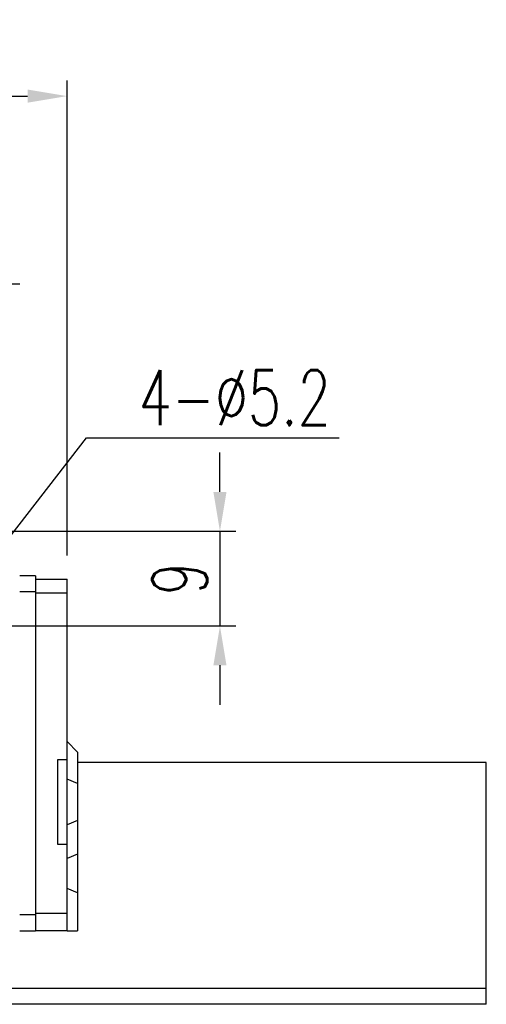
# Model space of a CAD drawing. Header units: millimetres. Extents: x 467 to 831, y 501 to 636.
# Tile 52 of 52: x 786 to 831, y 524 to 618. Entities that reach past the tile are written whole.
import ezdxf

# ---------------------------------------------------------------- set-up
doc = ezdxf.new("R2010")
doc.units = ezdxf.units.MM
doc.layers.get('DEFPOINTS').update_dxf_attribs({"linetype": 'CONTINUOUS'})
doc.layers.add('2', color=7, linetype='CONTINUOUS')
doc.layers.add('DIM', color=4, linetype='CONTINUOUS')
doc.styles.add('DIM-7', font='SIMPLEX.shx', dxfattribs={"width": 0.7, "bigfont": 'chineset.shx'})
doc.dimstyles.new('CNS', dxfattribs={"dimtxt": 3.5, "dimasz": 2.5, "dimexe": 1, "dimexo": 1.5, "dimgap": 1, "dimtad": 1, "dimdsep": 46, "dimtxsty": 'DIM-7', "dimcen": 0.09, "dimclrd": 4, "dimclre": 4, "dimclrt": 4, "dimadec": 0, "dimazin": 0, "dimtfac": 1, "dimtix": 1, "dimtmove": 2, "dimatfit": 3, "dimfxl": 1, "dimtvp": 0.971429, "dimtolj": 1, "dimarcsym": 0})

# ---------------------------------------------------------------- blocks, each defined once
blk = doc.blocks.new('*D15')
at = {"layer": 'DEFPOINTS', "color": 0, "transparency": 16777216}
for p in [(772.922, 569.056), (782.618, 560.056), (805.454, 560.056)]:
    blk.add_point(p, dxfattribs=at)
at = {"layer": 'DIM', "color": 7, "lineweight": -2, "transparency": 16777216}
for p, q in [((805.454, 572.806), (805.454, 576.556)), ((775.172, 569.056), (806.954, 569.056)), ((805.454, 569.056), (805.454, 560.056)), ((784.868, 560.056), (806.954, 560.056)), ((805.454, 556.306), (805.454, 552.556))]:
    blk.add_line(p, q, dxfattribs=at)
at = {"layer": 'DIM', "color": 7, "transparency": 16777216}
for points in [[(804.829, 572.806), (806.079, 572.806), (805.454, 569.056)], [(804.829, 556.306), (806.079, 556.306), (805.454, 560.056)]]:
    blk.add_solid(points, dxfattribs=at)
at = {"layer": 'DIM', "color": 7, "transparency": 16777216, "insert": (801.629, 564.556), "char_height": 5.25, "attachment_point": 5, "rotation": 90, "style": 'DIM-7'}
blk.add_mtext('\\A1;9', dxfattribs=at)
blk = doc.blocks.new('*D16')
at = {"layer": 'DEFPOINTS', "color": 0, "transparency": 16777216}
for p in [(772.922, 592.592), (772.922, 569.056), (778.922, 563.752)]:
    blk.add_point(p, dxfattribs=at)
at = {"layer": 'DIM', "color": 7, "lineweight": -2, "transparency": 16777216}
for p, q in [((772.922, 571.306), (772.922, 594.092)), ((778.922, 566.002), (778.922, 594.092)), ((769.172, 592.592), (765.422, 592.592)), ((778.922, 592.592), (772.922, 592.592)), ((782.672, 592.592), (786.422, 592.592))]:
    blk.add_line(p, q, dxfattribs=at)
at = {"layer": 'DIM', "color": 7, "transparency": 16777216}
for points in [[(769.172, 593.217), (769.172, 591.967), (772.922, 592.592)], [(782.672, 593.217), (782.672, 591.967), (778.922, 592.592)]]:
    blk.add_solid(points, dxfattribs=at)
at = {"layer": 'DIM', "color": 7, "transparency": 16777216, "insert": (775.922, 596.417), "char_height": 5.25, "attachment_point": 5, "style": 'DIM-7'}
blk.add_mtext('\\A1;6', dxfattribs=at)
blk = doc.blocks.new('*D131')
at = {"layer": 'DEFPOINTS', "color": 0, "transparency": 16777216}
for p in [(790.922, 610.462), (685.622, 564.506), (790.922, 564.506)]:
    blk.add_point(p, dxfattribs=at)
at = {"layer": 'DIM', "color": 7, "lineweight": -2, "transparency": 16777216}
for p, q in [((685.622, 566.756), (685.622, 611.962)), ((790.922, 566.756), (790.922, 611.962)), ((689.372, 610.462), (787.172, 610.462))]:
    blk.add_line(p, q, dxfattribs=at)
at = {"layer": 'DIM', "color": 7, "transparency": 16777216}
for points in [[(689.372, 611.087), (689.372, 609.837), (685.622, 610.462)], [(787.172, 611.087), (787.172, 609.837), (790.922, 610.462)]]:
    blk.add_solid(points, dxfattribs=at)
at = {"layer": 'DIM', "color": 7, "transparency": 16777216, "insert": (738.272, 614.287), "char_height": 5.25, "attachment_point": 5, "style": 'DIM-7'}
blk.add_mtext('\\A1;105.3', dxfattribs=at)

msp = doc.modelspace()

# ---------------------------------------------------------------- linework, layer by layer
at = {"layer": '2', "color": 0, "linetype": 'Continuous'}
for p, q in [((787.922, 564.806), (786.422, 564.806)), ((787.922, 564.806), (787.922, 531.056)), ((787.922, 564.506), (790.922, 564.506)), ((790.922, 547.256), (790.922, 564.506)), ((787.922, 563.306), (786.422, 563.306)), ((790.922, 563.157), (787.922, 563.157)), ((791.922, 548.056), (790.922, 549.056)), ((791.922, 548.056), (791.922, 545.068)), ((790.922, 547.306), (790.022, 547.306)), ((790.022, 547.306), (790.022, 539.306)), ((790.922, 539.306), (790.922, 547.306)), ((830.772, 547.056), (791.922, 547.056)), ((830.772, 546.649), (830.772, 547.056)), ((830.772, 544.696), (830.772, 546.649)), ((791.922, 545.068), (790.922, 545.482)), ((791.922, 545.068), (791.922, 541.544)), ((830.772, 544.204), (830.772, 544.696)), ((830.772, 542.407), (830.772, 544.204)), ((830.772, 541.916), (830.772, 542.407)), ((791.922, 541.544), (790.922, 541.129)), ((791.922, 541.544), (791.922, 538.344)), ((830.772, 539.725), (830.772, 541.916)), ((830.772, 539.416), (830.772, 539.725)), ((790.022, 539.306), (790.922, 539.306)), ((790.922, 532.68), (790.922, 539.306)), ((830.772, 538.963), (830.772, 539.416)), ((830.772, 538.468), (830.772, 538.963)), ((791.922, 538.344), (790.922, 537.929)), ((791.922, 538.344), (791.922, 534.67)), ((830.772, 534.546), (830.772, 538.468)), ((791.922, 534.67), (790.922, 535.084)), ((791.922, 534.67), (791.922, 531.056)), ((830.772, 534.051), (830.772, 534.546)), ((830.772, 531.261), (830.772, 534.051)), ((787.922, 532.556), (786.422, 532.556)), ((790.922, 532.705), (787.922, 532.705)), ((790.922, 531.056), (790.922, 532.68)), ((830.772, 530.766), (830.772, 531.261)), ((786.422, 531.056), (787.922, 531.056)), ((790.922, 531.056), (787.922, 531.056)), ((790.922, 531.056), (791.922, 531.056)), ((830.772, 525.556), (830.772, 530.766)), ((830.772, 524.056), (830.772, 525.556))]:
    msp.add_line(p, q, dxfattribs=at)
for points in [[(830.772, 525.556), (641.695, 525.556)], [(830.772, 524.056), (598.272, 524.056)]]:
    msp.add_open_spline(points, degree=1, dxfattribs=at)

# ---------------------------------------------------------------- texts
at = {"layer": 'DIM', "color": 0, "insert": (797.725, 579.146), "char_height": 5.25, "attachment_point": 7, "style": 'DIM-7'}
msp.add_mtext('4-%%C5.2', dxfattribs=at)

# ---------------------------------------------------------------- dimensions: what is measured, and where the dimension line sits
at = {"layer": 'DIM', "color": 0}
for base, p1, p2, angle, override, picture, middle in [((790.922, 610.462), (685.622, 564.506), (790.922, 564.506), 180, {"dimscale": 1.5, "dimgap": 0.8, "dimclrd": 7, "dimclre": 7, "dimclrt": 7, "dimadec": 2, "dimazin": 2, "dimtm": 1e-09, "dimtfac": 0.6, "dimtmove": 1}, '*D131', (738.272, 614.287)), ((805.454, 560.056), (772.922, 569.056), (782.618, 560.056), 90, {"dimscale": 1.5, "dimgap": 0.8, "dimtad": 1, "dimclrd": 7, "dimclre": 7, "dimclrt": 7, "dimadec": 2, "dimazin": 2, "dimtm": 1e-09, "dimtfac": 0.6, "dimtmove": 1}, '*D15', (801.629, 564.556))]:
    dim = msp.add_linear_dim(base=base, p1=p1, p2=p2, angle=angle, dimstyle='CNS', override=override, dxfattribs=at)
    dim.commit()
    dim.dimension.update_dxf_attribs({"geometry": picture, "text_midpoint": middle})
dim = msp.add_linear_dim(base=(772.922, 592.592), p1=(778.922, 563.752), p2=(772.922, 569.056), dimstyle='CNS', override={"dimscale": 1.5, "dimgap": 0.8, "dimtad": 1, "dimclrd": 7, "dimclre": 7, "dimclrt": 7, "dimadec": 2, "dimazin": 2, "dimtm": 1e-09, "dimtfac": 0.6, "dimtmove": 1}, dxfattribs=at)
dim.commit()
dim.dimension.update_dxf_attribs({"geometry": '*D16', "text_midpoint": (775.922, 596.417)})

# ---------------------------------------------------------------- leaders
at = {"layer": 'DIM', "color": 0, "annotation_type": 0, "has_hookline": 1, "hookline_direction": 0, "text_width": 19.075}
msp.add_leader([(778.922, 560.056), (792.775, 577.946), (796.525, 577.946)], dimstyle='CNS', override={"dimscale": 1.5, "dimgap": 0.8, "dimtad": 1, "dimclrd": 7, "dimclre": 4, "dimadec": 2, "dimazin": 2, "dimtm": 1e-09, "dimtfac": 0.6, "dimtmove": 1}, dxfattribs=at)

doc.saveas('drawing.dxf')
